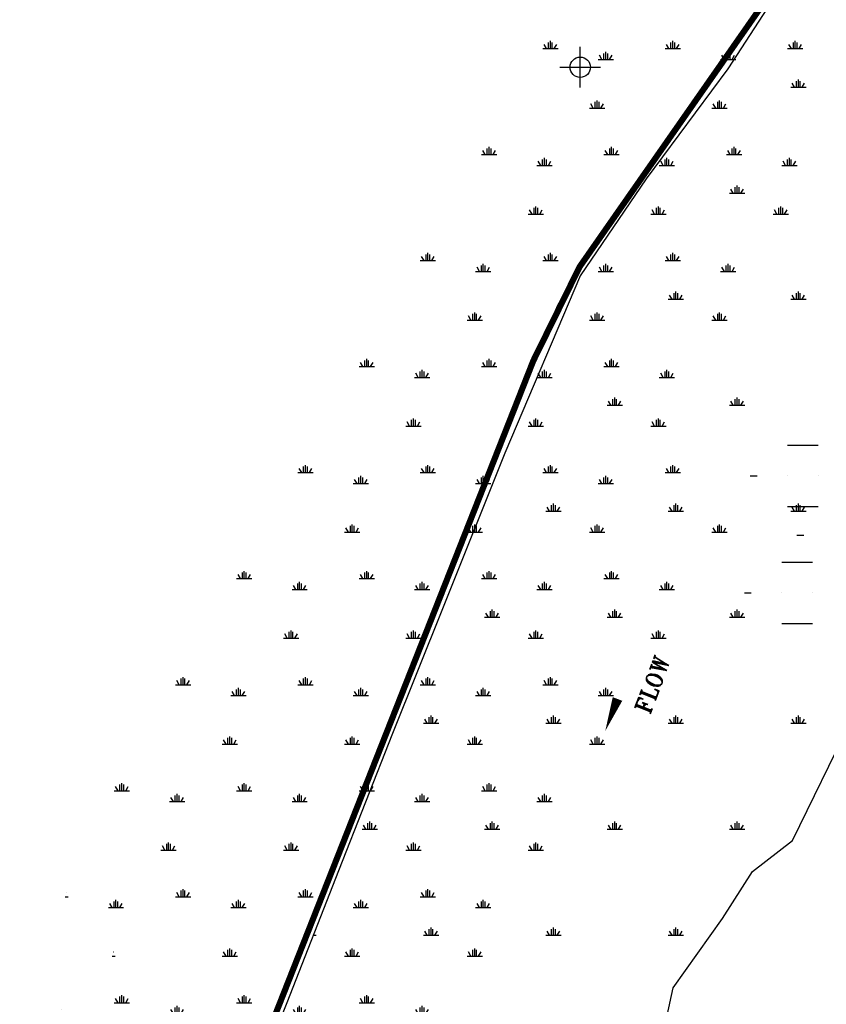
# Model space of a CAD drawing. Extents: x 212057 to 259631, y 788316 to 850646.
# Tile 11 of 20: x 228122 to 232074, y 813899 to 818725. Entities that reach past the tile are written whole.
import ezdxf
from ezdxf.enums import TextEntityAlignment as Align

# ---------------------------------------------------------------- set-up
doc = ezdxf.new("R2010")
doc.units = 0
doc.header["$LTSCALE"] = 800
doc.header["$PDMODE"] = 34
doc.header["$PDSIZE"] = 100
doc.linetypes.add('PHANTOM', pattern=[0])
doc.layers.get('0').update_dxf_attribs({"linetype": 'CONTINUOUS'})
for name, color, linetype in [('HATCH', 3, 'CONTINUOUS'), ('MAJROADS', 1, 'CONTINUOUS'), ('PLAKES', 5, 'CONTINUOUS'), ('ROW', 3, 'PHANTOM'), ('SEC', 2, 'CONTINUOUS'), ('WSHEDS', 11, 'CONTINUOUS')]:
    doc.layers.add(name, color=color, linetype=linetype)
doc.layers.get('0').off()
doc.styles.get("Standard").update_dxf_attribs({"font": 'ROMANT'})

# ---------------------------------------------------------------- blocks, each defined once
blk = doc.blocks.new('FLARROW')
at = {"layer": 'PLAKES', "color": 0}
blk.add_lwpolyline([(0, 0, 0, 0.05, 0), (0.1678, 0, 0, 0, -0.087559), (0.2673, -0.0176, 0, 0, 0.245722), (0.3552, -0.0059, 0, 0, -0.309425), (0.4918, -0.0039, 0, 0, 0), (0.5581, -0.0059, 0, 0, 0)], format="xyseb", dxfattribs=at)
blk.add_text('FLOW', height=0.08, dxfattribs=at).set_placement((0.2947, -0.1756), align=Align.CENTER)
blk = doc.blocks.new('*X')
at = {"color": 0}
for p, q in [((232228.1, 818913.6), (232228.1, 818943.6)), ((232237.5, 818913.6), (232237.5, 818951.1)), ((232246.9, 818913.6), (232246.9, 818943.6)), ((232828.1, 818913.6), (232828.1, 818943.6)), ((232837.5, 818913.6), (232837.5, 818951.1)), ((232846.9, 818913.6), (232846.9, 818943.6)), ((232200, 818913.6), (232275, 818913.6)), ((232218.7, 818913.6), (232206.7, 818934.4)), ((232256.3, 818913.6), (232268.3, 818934.4)), ((232800, 818913.6), (232875, 818913.6)), ((232818.7, 818913.6), (232806.7, 818934.4)), ((232856.3, 818913.6), (232868.3, 818934.4)), ((231918.7, 818394), (231906.7, 818414.8)), ((231928.1, 818394), (231928.1, 818424)), ((231937.5, 818394), (231937.5, 818431.5)), ((231946.9, 818394), (231946.9, 818424)), ((231956.3, 818394), (231968.3, 818414.8)), ((232518.7, 818394), (232506.7, 818414.8)), ((232528.1, 818394), (232528.1, 818424)), ((232537.5, 818394), (232537.5, 818431.5)), ((232546.9, 818394), (232546.9, 818424)), ((232556.3, 818394), (232568.3, 818414.8)), ((233118.7, 818394), (233106.7, 818414.8)), ((233128.1, 818394), (233128.1, 818424)), ((233137.5, 818394), (233137.5, 818431.5)), ((233146.9, 818394), (233146.9, 818424)), ((233156.3, 818394), (233168.3, 818414.8)), ((231900, 818394), (231975, 818394)), ((232500, 818394), (232575, 818394)), ((233100, 818394), (233175, 818394)), ((231618.7, 817874.4), (231606.7, 817895.2)), ((231628.1, 817874.4), (231628.1, 817904.4)), ((231637.5, 817874.4), (231637.5, 817911.9)), ((231646.9, 817874.4), (231646.9, 817904.4)), ((231656.3, 817874.4), (231668.3, 817895.2)), ((232218.7, 817874.4), (232206.7, 817895.2)), ((232228.1, 817874.4), (232228.1, 817904.4)), ((232237.5, 817874.4), (232237.5, 817911.9)), ((232246.9, 817874.4), (232246.9, 817904.4)), ((232256.3, 817874.4), (232268.3, 817895.2)), ((232818.7, 817874.4), (232806.7, 817895.2)), ((232828.1, 817874.4), (232828.1, 817904.4)), ((232837.5, 817874.4), (232837.5, 817911.9)), ((232846.9, 817874.4), (232846.9, 817904.4)), ((232856.3, 817874.4), (232868.3, 817895.2)), ((231600, 817874.4), (231675, 817874.4)), ((232200, 817874.4), (232275, 817874.4)), ((232800, 817874.4), (232875, 817874.4)), ((231300, 817354.8), (231375, 817354.8)), ((231318.7, 817354.8), (231306.7, 817375.6)), ((231328.1, 817354.8), (231328.1, 817384.8)), ((231337.5, 817354.8), (231337.5, 817392.3)), ((231346.9, 817354.8), (231346.9, 817384.8)), ((231356.3, 817354.8), (231368.3, 817375.6)), ((231900, 817354.8), (231975, 817354.8)), ((231918.7, 817354.8), (231906.7, 817375.6)), ((231928.1, 817354.8), (231928.1, 817384.8)), ((231937.5, 817354.8), (231937.5, 817392.3)), ((231946.9, 817354.8), (231946.9, 817384.8)), ((231956.3, 817354.8), (231968.3, 817375.6)), ((232500, 817354.8), (232575, 817354.8)), ((232518.7, 817354.8), (232506.7, 817375.6)), ((232528.1, 817354.8), (232528.1, 817384.8)), ((232537.5, 817354.8), (232537.5, 817392.3)), ((232546.9, 817354.8), (232546.9, 817384.8)), ((232556.3, 817354.8), (232568.3, 817375.6)), ((231037.5, 816835.2), (231037.5, 816872.7)), ((231637.5, 816835.2), (231637.5, 816872.7)), ((232237.5, 816835.2), (232237.5, 816872.7)), ((231000, 816835.2), (231075, 816835.2)), ((231018.7, 816835.2), (231006.7, 816855.9)), ((231028.1, 816835.2), (231028.1, 816865.2)), ((231046.9, 816835.2), (231046.9, 816865.2)), ((231056.3, 816835.2), (231068.3, 816855.9)), ((231600, 816835.2), (231675, 816835.2)), ((231618.7, 816835.2), (231606.7, 816855.9)), ((231628.1, 816835.2), (231628.1, 816865.2)), ((231646.9, 816835.2), (231646.9, 816865.2)), ((231656.3, 816835.2), (231668.3, 816855.9)), ((232200, 816835.2), (232275, 816835.2)), ((232218.7, 816835.2), (232206.7, 816855.9)), ((232228.1, 816835.2), (232228.1, 816865.2)), ((232246.9, 816835.2), (232246.9, 816865.2)), ((232256.3, 816835.2), (232268.3, 816855.9)), ((233100, 816450), (233250, 816450)), ((230728.1, 816315.5), (230728.1, 816345.5)), ((230737.5, 816315.5), (230737.5, 816353)), ((230746.9, 816315.5), (230746.9, 816345.5)), ((231328.1, 816315.5), (231328.1, 816345.5)), ((231337.5, 816315.5), (231337.5, 816353)), ((231346.9, 816315.5), (231346.9, 816345.5)), ((231928.1, 816315.5), (231928.1, 816345.5)), ((231937.5, 816315.5), (231937.5, 816353)), ((231946.9, 816315.5), (231946.9, 816345.5)), ((232528.1, 816315.5), (232528.1, 816345.5)), ((232537.5, 816315.5), (232537.5, 816353)), ((232546.9, 816315.5), (232546.9, 816345.5)), ((230700, 816315.5), (230775, 816315.5)), ((230718.7, 816315.5), (230706.7, 816336.3)), ((230756.3, 816315.5), (230768.3, 816336.3)), ((231300, 816315.5), (231375, 816315.5)), ((231318.7, 816315.5), (231306.7, 816336.3)), ((231356.3, 816315.5), (231368.3, 816336.3)), ((231900, 816315.5), (231975, 816315.5)), ((231918.7, 816315.5), (231906.7, 816336.3)), ((231956.3, 816315.5), (231968.3, 816336.3)), ((232500, 816315.5), (232575, 816315.5)), ((232518.7, 816315.5), (232506.7, 816336.3)), ((232556.3, 816315.5), (232568.3, 816336.3)), ((232916.7, 816300), (232950, 816300)), ((233100, 816300), (233100, 816300)), ((233250, 816300), (233250, 816300)), ((233100, 816150), (233250, 816150)), ((230418.7, 815795.9), (230406.7, 815816.7)), ((230428.1, 815795.9), (230428.1, 815825.9)), ((230437.5, 815795.9), (230437.5, 815833.4)), ((230446.9, 815795.9), (230446.9, 815825.9)), ((230456.3, 815795.9), (230468.3, 815816.7)), ((231018.7, 815795.9), (231006.7, 815816.7)), ((231028.1, 815795.9), (231028.1, 815825.9)), ((231037.5, 815795.9), (231037.5, 815833.4)), ((231046.9, 815795.9), (231046.9, 815825.9)), ((231056.3, 815795.9), (231068.3, 815816.7)), ((231618.7, 815795.9), (231606.7, 815816.7)), ((231628.1, 815795.9), (231628.1, 815825.9)), ((231637.5, 815795.9), (231637.5, 815833.4)), ((231646.9, 815795.9), (231646.9, 815825.9)), ((231656.3, 815795.9), (231668.3, 815816.7)), ((232218.7, 815795.9), (232206.7, 815816.7)), ((232228.1, 815795.9), (232228.1, 815825.9)), ((232237.5, 815795.9), (232237.5, 815833.4)), ((232246.9, 815795.9), (232246.9, 815825.9)), ((232256.3, 815795.9), (232268.3, 815816.7)), ((230400, 815795.9), (230475, 815795.9)), ((231000, 815795.9), (231075, 815795.9)), ((231600, 815795.9), (231675, 815795.9)), ((232200, 815795.9), (232275, 815795.9)), ((230100, 815276.3), (230175, 815276.3)), ((230118.7, 815276.3), (230106.7, 815297.1)), ((230128.1, 815276.3), (230128.1, 815306.3)), ((230137.5, 815276.3), (230137.5, 815313.8)), ((230146.9, 815276.3), (230146.9, 815306.3)), ((230156.3, 815276.3), (230168.3, 815297.1)), ((230700, 815276.3), (230775, 815276.3)), ((230718.7, 815276.3), (230706.7, 815297.1)), ((230728.1, 815276.3), (230728.1, 815306.3)), ((230737.5, 815276.3), (230737.5, 815313.8)), ((230746.9, 815276.3), (230746.9, 815306.3)), ((230756.3, 815276.3), (230768.3, 815297.1)), ((231300, 815276.3), (231375, 815276.3)), ((231318.7, 815276.3), (231306.7, 815297.1)), ((231328.1, 815276.3), (231328.1, 815306.3)), ((231337.5, 815276.3), (231337.5, 815313.8)), ((231346.9, 815276.3), (231346.9, 815306.3)), ((231356.3, 815276.3), (231368.3, 815297.1)), ((231900, 815276.3), (231975, 815276.3)), ((231918.7, 815276.3), (231906.7, 815297.1)), ((231928.1, 815276.3), (231928.1, 815306.3)), ((231937.5, 815276.3), (231937.5, 815313.8)), ((231946.9, 815276.3), (231946.9, 815306.3)), ((231956.3, 815276.3), (231968.3, 815297.1)), ((229837.5, 814756.7), (229837.5, 814794.2)), ((230437.5, 814756.7), (230437.5, 814794.2)), ((231037.5, 814756.7), (231037.5, 814794.2)), ((231637.5, 814756.7), (231637.5, 814794.2)), ((229800, 814756.7), (229875, 814756.7)), ((229818.7, 814756.7), (229806.7, 814777.5)), ((229828.1, 814756.7), (229828.1, 814786.7)), ((229846.9, 814756.7), (229846.9, 814786.7)), ((229856.3, 814756.7), (229868.3, 814777.5)), ((230400, 814756.7), (230475, 814756.7)), ((230418.7, 814756.7), (230406.7, 814777.5)), ((230428.1, 814756.7), (230428.1, 814786.7)), ((230446.9, 814756.7), (230446.9, 814786.7)), ((230456.3, 814756.7), (230468.3, 814777.5)), ((231000, 814756.7), (231075, 814756.7)), ((231018.7, 814756.7), (231006.7, 814777.5)), ((231028.1, 814756.7), (231028.1, 814786.7)), ((231046.9, 814756.7), (231046.9, 814786.7)), ((231056.3, 814756.7), (231068.3, 814777.5)), ((231600, 814756.7), (231675, 814756.7)), ((231618.7, 814756.7), (231606.7, 814777.5)), ((231628.1, 814756.7), (231628.1, 814786.7)), ((231646.9, 814756.7), (231646.9, 814786.7)), ((231656.3, 814756.7), (231668.3, 814777.5)), ((230128.1, 814237.1), (230128.1, 814267.1)), ((230137.5, 814237.1), (230137.5, 814274.6)), ((230146.9, 814237.1), (230146.9, 814267.1)), ((230728.1, 814237.1), (230728.1, 814267.1)), ((230737.5, 814237.1), (230737.5, 814274.6)), ((230746.9, 814237.1), (230746.9, 814267.1)), ((231328.1, 814237.1), (231328.1, 814267.1)), ((231337.5, 814237.1), (231337.5, 814274.6)), ((231346.9, 814237.1), (231346.9, 814267.1)), ((229560.1, 814237.1), (229575, 814237.1)), ((229568.1, 814257.7), (229568.3, 814257.9)), ((230100, 814237.1), (230175, 814237.1)), ((230118.7, 814237.1), (230106.7, 814257.9)), ((230156.3, 814237.1), (230168.3, 814257.9)), ((230700, 814237.1), (230775, 814237.1)), ((230718.7, 814237.1), (230706.7, 814257.9)), ((230756.3, 814237.1), (230768.3, 814257.9)), ((231300, 814237.1), (231375, 814237.1)), ((231318.7, 814237.1), (231306.7, 814257.9)), ((231356.3, 814237.1), (231368.3, 814257.9)), ((229818.7, 813717.5), (229806.7, 813738.3)), ((229828.1, 813717.5), (229828.1, 813747.5)), ((229837.5, 813717.5), (229837.5, 813755)), ((229846.9, 813717.5), (229846.9, 813747.5)), ((229856.3, 813717.5), (229868.3, 813738.3)), ((230418.7, 813717.5), (230406.7, 813738.3)), ((230428.1, 813717.5), (230428.1, 813747.5)), ((230437.5, 813717.5), (230437.5, 813755)), ((230446.9, 813717.5), (230446.9, 813747.5)), ((230456.3, 813717.5), (230468.3, 813738.3)), ((231018.7, 813717.5), (231006.7, 813738.3)), ((231028.1, 813717.5), (231028.1, 813747.5)), ((231037.5, 813717.5), (231037.5, 813755)), ((231046.9, 813717.5), (231046.9, 813747.5)), ((231056.3, 813717.5), (231068.3, 813738.3)), ((229800, 813717.5), (229875, 813717.5)), ((230400, 813717.5), (230475, 813717.5)), ((231000, 813717.5), (231075, 813717.5))]:
    blk.add_line(p, q, dxfattribs=at)

msp = doc.modelspace()

# ---------------------------------------------------------------- linework, layer by layer
at = {"layer": 'MAJROADS', "color": 0}
msp.add_lwpolyline([(234450.7, 822514.2), (232110.9, 819297.8), (230865.6, 817513.8), (230757.7, 817325), (230639.1, 817054.4), (230439.9, 816534.8), (230314.7, 816208.3), (229363, 813819.7), (228620.5, 811956.6), (227886.9, 809979.5), (227717.9, 809481.6), (227615.6, 809250.8), (227519.9, 809071.9), (227179.2, 808583.7), (226631.8, 808023.7), (225916.4, 807239.6), (225690.4, 806836.2), (225607.6, 806555.2), (225553.4, 806138.1), (225532.2, 805232.9), (225465.1, 802969.2), (225363, 802554.6), (225202.7, 802120.5), (224995, 801594.8)], dxfattribs=at)
at = {"layer": 'ROW', "color": 0}
for points in [[(235758.8, 822514.2), (235615, 822441.4), (235844.1, 822439.6), (235798.5, 822386.6), (235073.4, 822033.6), (234562, 821611.9), (233448, 820792), (233296.4, 820877.5), (232978.3, 820432.1), (232571, 819872.2), (232176.6, 819325), (231807.5, 818816), (231591.2, 818485.1), (231192, 817944.9), (230868.7, 817469.6)], [(230869.6, 817473.4), (230498.8, 816600.5), (230193.1, 815838), (229949.2, 815226.7), (229683.8, 814553.8), (229430.6, 813905.5), (229143.5, 813183.1), (228881.1, 812476.1), (228621.8, 811830.9), (228439.6, 811333.9), (228249.4, 810870.9), (228126.2, 810505.5), (227918, 809913.9)], [(231294, 813843.4), (231323.8, 813979.9), (231565.7, 814319.8), (231713.5, 814549.6), (231908.6, 814701.4), (232194.6, 815287.1)]]:
    msp.add_lwpolyline(points, dxfattribs=at)
at = {"layer": 'SEC', "color": 0}
msp.add_point((230868.5, 818492.1), dxfattribs=at)
at = {"layer": 'WSHEDS', "color": 0, "const_width": 30}
msp.add_lwpolyline([(224995, 801594.8), (225202.7, 802120.5), (225465.1, 802969.2), (225465.1, 802969.2), (225526.2, 805241), (225553.4, 806138.1), (225607.6, 806555.2), (225690.4, 806836.2), (225916.4, 807239.6), (226631.8, 808023.7), (227179.2, 808583.7), (227519.9, 809071.9), (227717.9, 809481.6), (227886.9, 809979.5), (229363, 813819.7), (230639.1, 817054.4), (230865.6, 817513.8), (232110.9, 819297.8), (234450.7, 822514.2)], dxfattribs=at)

# ---------------------------------------------------------------- block references
at = {"layer": 'HATCH', "color": 0}
for p in [(-1215.2, 189.3), (0, 0), (0, 0), (0, 0), (0, 0), (0, 0), (0, 0), (0, 0), (0, 0), (0, 0), (0, 0), (0, 0), (0, 0), (0, 0), (0, 0), (0, 0), (0, 0), (0, 0), (0, 0), (0, 0), (0, 0), (0, 0), (0, 0), (0, 0), (-986, -102), (-1243.9, -383.8)]:
    msp.add_blockref('*X', p, dxfattribs=at)
at = {"layer": 'PLAKES', "color": 0, "xscale": 1000, "yscale": 1000, "zscale": 1000, "rotation": 69.07549825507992}
msp.add_blockref('FLARROW', (230991.2, 815238.7), dxfattribs=at)

doc.saveas('drawing.dxf')
